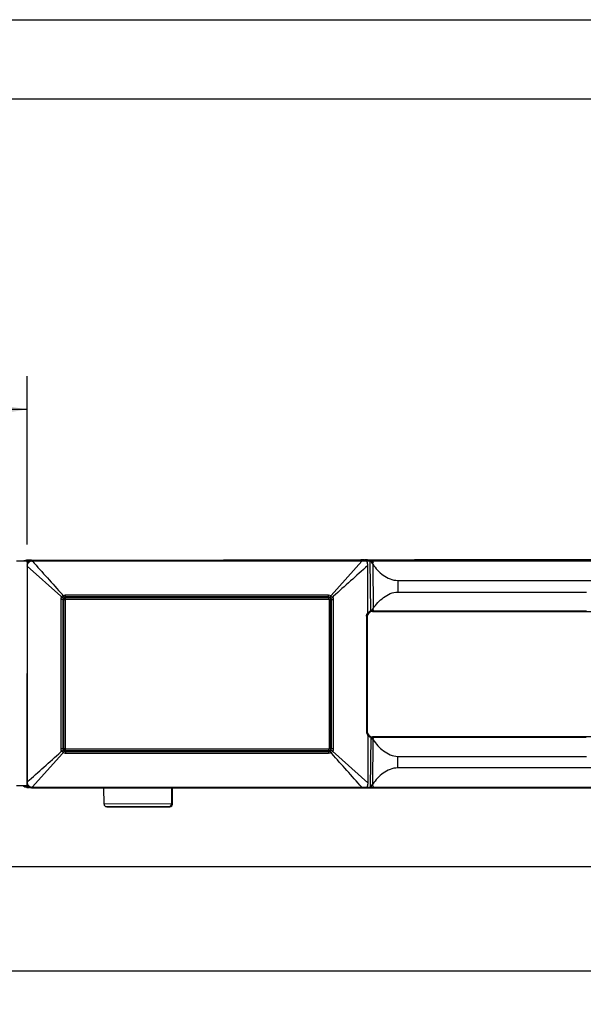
# Model space of a CAD drawing. Header units: inches. Extents: x 0 to 17, y 0 to 11.
# Tile 11 of 29: x 3.7 to 5.9, y 7.3 to 11. Entities that reach past the tile are written whole.
import ezdxf

# ---------------------------------------------------------------- set-up
doc = ezdxf.new("R2010")
doc.units = ezdxf.units.IN
doc.header["$LTSCALE"] = 0.935
doc.header["$MEASUREMENT"] = 0
doc.layers.get('0').update_dxf_attribs({"linetype": 'CONTINUOUS'})
doc.styles.add('TEXTSTYLE_2', font='txt', dxfattribs={"width": 0.8})
doc.dimstyles.new('DIMSTYLE_1', dxfattribs={"dimtxt": 0.125, "dimasz": 0.1875, "dimexe": 0.125, "dimexo": 0.0625, "dimgap": 0.0625, "dimtad": 0, "dimtih": 1, "dimtoh": 1, "dimdec": 0, "dimlfac": 2, "dimzin": 4, "dimdsep": 46, "dimtxsty": 'TEXTSTYLE_2', "dimblk": '_FILLED', "dimblk1": '_FILLED', "dimblk2": '_FILLED', "dimcen": 0.09, "dimazin": 1, "dimtfac": 1, "dimtofl": 0, "dimtmove": 0, "dimatfit": 3, "dimldrblk": '_FILLED', "dimfxl": 1, "dimtolj": 1, "dimtzin": 4, "dimarcsym": 0})
doc.dimstyles.new('DIMSTYLE_3', dxfattribs={"dimtxt": 0.125, "dimasz": 0.1875, "dimexe": 0.125, "dimexo": 0.0625, "dimgap": 0.0625, "dimtad": 0, "dimtih": 1, "dimtoh": 1, "dimdec": 1, "dimlfac": 2, "dimzin": 4, "dimdsep": 46, "dimtxsty": 'TEXTSTYLE_2', "dimblk": '_FILLED', "dimblk1": '_FILLED', "dimblk2": '_FILLED', "dimcen": 0.09, "dimazin": 1, "dimtfac": 1, "dimtofl": 0, "dimtmove": 0, "dimatfit": 3, "dimldrblk": '_FILLED', "dimfxl": 1, "dimtolj": 1, "dimtzin": 4, "dimarcsym": 0})

# ---------------------------------------------------------------- blocks, each defined once
blk = doc.blocks.new('_FILLED')
at = {"color": 0, "linetype": 'ByBlock'}
blk.add_solid([(0, 0), (-1, 0.167), (-1, -0.167)], dxfattribs=at)
blk = doc.blocks.new('*D1')
at = {"color": 2, "linetype": 'Continuous', "transparency": 16777216}
for p, q in [((3.2545, 8.1066), (3.2544, 7.2854)), ((12.7457, 8.1063), (12.7456, 7.2842)), ((3.2544, 7.4104), (7.7902, 7.4098)), ((12.7456, 7.4092), (8.2098, 7.4098))]:
    blk.add_line(p, q, dxfattribs=at)
at = {"color": 2, "linetype": 'Continuous', "transparency": 16777216, "xscale": 0.1875, "yscale": 0.1875, "zscale": 0.1875}
for p, rotation in [((3.2544, 7.4104), 179.9931780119), ((12.7456, 7.4092), 359.9931780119)]:
    blk.add_blockref('_FILLED', p, dxfattribs=dict(at, rotation=rotation))
at = {"color": 2, "linetype": 'Continuous', "transparency": 16777216, "insert": (8, 7.4723), "char_height": 0.125, "width": 0.441964, "attachment_point": 2, "line_spacing_factor": 0.9, "style": 'TEXTSTYLE_2'}
blk.add_mtext('{\\ftxt;\\W0.0001;\\H0.0001;\\~}{\\ftxt;\\W2.3571428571;\\H0.125; }{\\ftxt;\\W0.0001;\\H0.0001;\\~}', dxfattribs=at)
blk = doc.blocks.new('*D3')
at = {"color": 2, "linetype": 'Continuous', "transparency": 16777216}
for p, q in [((3.4119, 8.0889), (3.4119, 7.6795)), ((12.5882, 8.0886), (12.5882, 7.6795)), ((3.4119, 7.8045), (7.7903, 7.8045)), ((12.5882, 7.8045), (8.2099, 7.8045))]:
    blk.add_line(p, q, dxfattribs=at)
at = {"color": 2, "linetype": 'Continuous', "transparency": 16777216, "xscale": 0.1875, "yscale": 0.1875, "zscale": 0.1875, "rotation": 180}
blk.add_blockref('_FILLED', (3.4119, 7.8045), dxfattribs=at)
at = {"color": 2, "linetype": 'Continuous', "transparency": 16777216, "xscale": 0.1875, "yscale": 0.1875, "zscale": 0.1875}
blk.add_blockref('_FILLED', (12.5882, 7.8045), dxfattribs=at)
at = {"color": 2, "linetype": 'Continuous', "transparency": 16777216, "insert": (8.0001, 7.867), "char_height": 0.125, "width": 0.441964, "attachment_point": 2, "line_spacing_factor": 0.9, "style": 'TEXTSTYLE_2'}
blk.add_mtext('{\\ftxt;\\W0.0001;\\H0.0001;\\~}{\\ftxt;\\W2.3571428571;\\H0.125; }{\\ftxt;\\W0.0001;\\H0.0001;\\~}', dxfattribs=at)
blk = doc.blocks.new('*D6')
at = {"color": 2, "linetype": 'Continuous', "transparency": 16777216}
for p, q in [((3.2546, 8.96), (3.2546, 9.6543)), ((3.7759, 9.019), (3.7759, 9.6543)), ((3.5153, 9.5293), (3.17, 9.5293)), ((3.2546, 9.5293), (3.5153, 9.5293)), ((3.7759, 9.5293), (3.5153, 9.5293))]:
    blk.add_line(p, q, dxfattribs=at)
at = {"color": 2, "linetype": 'Continuous', "transparency": 16777216, "xscale": 0.1875, "yscale": 0.1875, "zscale": 0.1875}
for p, rotation in [((3.2546, 9.5293), 179.9931780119), ((3.7759, 9.5293), 359.9931780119)]:
    blk.add_blockref('_FILLED', p, dxfattribs=dict(at, rotation=rotation))
at = {"color": 2, "linetype": 'Continuous', "transparency": 16777216, "insert": (3.1075, 9.5918), "char_height": 0.125, "width": 0.535714, "attachment_point": 3, "line_spacing_factor": 0.9, "style": 'TEXTSTYLE_2'}
blk.add_mtext('{\\ftxt;\\W0.0001;\\H0.0001;\\~}{\\ftxt;\\W2.8571428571;\\H0.125; }{\\ftxt;\\W0.0001;\\H0.0001;\\~}', dxfattribs=at)

msp = doc.modelspace()

# ---------------------------------------------------------------- linework, layer by layer
at = {"color": 7, "linetype": 'Continuous'}
for p, q in [((0, 11), (17, 11)), ((16.7, 10.7), (0.3, 10.7)), ((3.7759, 8.9565), (3.7365, 8.9565)), ((3.7746, 8.9586), (3.7685, 8.9576)), ((3.7734, 8.9598), (3.7746, 8.9586)), ((3.7933, 8.9598), (3.7734, 8.9598)), ((3.7746, 8.9586), (3.7746, 8.9571)), ((3.7746, 8.9586), (3.7759, 8.9586)), ((3.7759, 8.9572), (3.775, 8.9572)), ((3.7759, 8.9565), (3.7758, 8.11)), ((3.7759, 8.9586), (3.7759, 8.9572)), ((3.7759, 8.9586), (3.7882, 8.9586)), ((3.7791, 8.9535), (3.7759, 8.9572)), ((3.7843, 8.9572), (3.7759, 8.9572)), ((3.7947, 8.9584), (3.7892, 8.9576)), ((3.7933, 8.9596), (3.7947, 8.9584)), ((5.0408, 8.9595), (3.7933, 8.9596)), ((3.7947, 8.9598), (7.9535, 8.9676)), ((3.7947, 8.9584), (3.7947, 8.957)), ((3.7947, 8.9584), (3.796, 8.9584)), ((3.796, 8.9584), (5.0398, 8.9583)), ((3.796, 8.9584), (3.796, 8.9577)), ((5.0398, 8.9569), (3.796, 8.957)), ((4.2945, 8.9596), (5.0185, 8.9609)), ((4.9237, 8.8264), (5.0398, 8.9569)), ((5.0173, 8.9609), (5.0173, 8.9595)), ((5.0185, 8.9611), (5.0186, 8.9621)), ((5.0185, 8.9609), (5.0185, 8.9595)), ((5.0462, 8.961), (5.0361, 8.961)), ((5.0361, 8.961), (5.0362, 8.9592)), ((5.0395, 8.9607), (5.0396, 8.961)), ((5.0395, 8.9595), (5.0395, 8.9607)), ((5.0396, 8.9611), (5.0396, 8.9621)), ((5.0398, 8.9583), (5.041, 8.9583)), ((5.0398, 8.9583), (5.0398, 8.9569)), ((5.041, 8.9583), (5.0408, 8.9595)), ((5.041, 8.9583), (5.041, 8.9569)), ((5.0481, 8.961), (5.0462, 8.961)), ((5.0488, 8.9609), (5.0481, 8.961)), ((5.0489, 8.9608), (5.0502, 8.9598)), ((5.0534, 8.9598), (5.0502, 8.9598)), ((5.0536, 8.961), (5.0516, 8.961)), ((5.0587, 8.9597), (5.0534, 8.9598)), ((5.0587, 8.961), (5.0536, 8.961)), ((5.0687, 8.9583), (5.0586, 8.9583)), ((5.0586, 8.9583), (5.0587, 8.9565)), ((5.0615, 8.961), (5.0587, 8.961)), ((5.062, 8.9563), (5.0587, 8.9565)), ((5.0615, 8.961), (6.6654, 8.964)), ((6.6675, 8.9627), (5.0615, 8.9598)), ((5.0615, 8.961), (5.0615, 8.9598)), ((5.0621, 8.9583), (5.0618, 8.9595)), ((5.062, 8.9563), (5.0621, 8.9583)), ((5.0719, 8.9563), (5.062, 8.9563)), ((5.0707, 8.9583), (5.0687, 8.9583)), ((5.0713, 8.9582), (5.0707, 8.9583)), ((5.0715, 8.9581), (5.0727, 8.957)), ((5.0719, 8.9567), (5.0719, 8.9563)), ((5.0736, 8.7684), (5.0719, 8.9563)), ((5.076, 8.9571), (5.0727, 8.957)), ((5.0727, 8.957), (5.0749, 8.954)), ((5.0826, 8.957), (5.076, 8.9571)), ((5.084, 8.957), (5.0824, 8.954)), ((5.084, 8.9583), (6.691, 8.9581)), ((5.084, 8.9583), (5.084, 8.957)), ((6.693, 8.9568), (5.084, 8.957)), ((3.7757, 8.9375), (3.7765, 8.9375)), ((3.7765, 8.9375), (3.7764, 8.1232)), ((3.7765, 8.9379), (3.7765, 8.9375)), ((3.9036, 8.8243), (3.7765, 8.9375)), ((5.0621, 8.7612), (5.0621, 8.9398)), ((5.0749, 8.954), (5.0791, 8.9479)), ((5.0824, 8.954), (5.0791, 8.9479)), ((5.0791, 8.9479), (5.0812, 8.9449)), ((5.0812, 8.9449), (5.0828, 8.7779)), ((5.1756, 8.884), (6.5998, 8.8838)), ((5.1756, 8.8839), (5.1758, 8.8402)), ((3.9042, 8.2486), (3.9043, 8.812)), ((3.9118, 8.812), (3.9043, 8.812)), ((3.9125, 8.8265), (3.9096, 8.8302)), ((3.9118, 8.812), (3.9117, 8.2486)), ((3.9118, 8.812), (3.912, 8.812)), ((3.912, 8.2486), (3.912, 8.812)), ((3.9136, 8.812), (3.9135, 8.2486)), ((3.9136, 8.812), (3.9201, 8.812)), ((3.9141, 8.2486), (3.9142, 8.812)), ((3.9201, 8.812), (3.9201, 8.2486)), ((3.9215, 8.8215), (3.9217, 8.8219)), ((3.9215, 8.8215), (4.9144, 8.8214)), ((3.9215, 8.8199), (3.9217, 8.8195)), ((4.9144, 8.8198), (3.9215, 8.8199)), ((3.9217, 8.8294), (4.9146, 8.8293)), ((3.9217, 8.8279), (3.9217, 8.8294)), ((3.9217, 8.8219), (3.9217, 8.8279)), ((4.9145, 8.8218), (3.9217, 8.8219)), ((3.9217, 8.8195), (4.9145, 8.8193)), ((3.9217, 8.8136), (3.9217, 8.8195)), ((3.9217, 8.8136), (4.9146, 8.8134)), ((4.9145, 8.8218), (4.9144, 8.8214)), ((4.9144, 8.8198), (4.9145, 8.8193)), ((4.9145, 8.8218), (4.9146, 8.8278)), ((4.9145, 8.8193), (4.9146, 8.8134)), ((4.9146, 8.8278), (4.9146, 8.8293)), ((4.9161, 8.8119), (4.9161, 8.2484)), ((4.9161, 8.8119), (4.922, 8.8119)), ((4.922, 8.8119), (4.9219, 8.2484)), ((4.9223, 8.8119), (4.922, 8.8119)), ((4.9222, 8.2484), (4.9223, 8.8119)), ((4.9238, 8.8119), (4.9238, 8.2484)), ((4.9238, 8.8119), (4.932, 8.8119)), ((4.9244, 8.2484), (4.9244, 8.8119)), ((4.932, 8.8119), (4.9319, 8.2484)), ((5.1758, 8.8402), (5.8877, 8.8401)), ((5.0807, 8.7749), (5.0766, 8.7689)), ((5.0807, 8.7749), (5.084, 8.7689)), ((5.0578, 8.7488), (5.0577, 8.3115)), ((5.0599, 8.7469), (5.0598, 8.3134)), ((5.06, 8.3134), (5.0601, 8.7469)), ((5.0778, 8.7689), (5.0776, 8.7684)), ((5.0776, 8.7684), (5.0798, 8.7684)), ((5.084, 8.7689), (5.0778, 8.7689)), ((5.0798, 8.7666), (6.6952, 8.7664)), ((5.084, 8.7689), (5.8875, 8.7688)), ((5.062, 8.2991), (5.062, 8.1205)), ((5.0692, 8.2954), (5.0671, 8.2954)), ((5.0692, 8.2954), (5.0671, 8.2954)), ((5.0736, 8.2919), (5.0718, 8.104)), ((5.0807, 8.2853), (5.0766, 8.2914)), ((5.0778, 8.2914), (5.084, 8.2914)), ((6.6951, 8.2935), (5.0797, 8.2937)), ((5.084, 8.2914), (5.0807, 8.2853)), ((5.8874, 8.2913), (5.084, 8.2914)), ((5.8647, 8.2918), (5.8647, 8.2936)), ((5.0811, 8.1154), (5.0827, 8.2824)), ((3.9093, 8.2305), (3.7959, 8.1036)), ((3.9071, 8.2394), (3.9034, 8.2364)), ((3.9117, 8.2486), (3.9042, 8.2486)), ((3.912, 8.2486), (3.9117, 8.2486)), ((3.9201, 8.2486), (3.9135, 8.2486)), ((3.9214, 8.2407), (3.9216, 8.2411)), ((3.9214, 8.2407), (4.9143, 8.2406)), ((3.9216, 8.2387), (3.9214, 8.2391)), ((4.9143, 8.239), (3.9214, 8.2391)), ((4.9145, 8.2469), (3.9216, 8.247)), ((3.9216, 8.2411), (3.9216, 8.247)), ((4.9145, 8.241), (3.9216, 8.2411)), ((3.9216, 8.2387), (4.9145, 8.2386)), ((3.9216, 8.2387), (3.9216, 8.2329)), ((4.9145, 8.231), (3.9216, 8.2311)), ((4.9143, 8.2406), (4.9145, 8.241)), ((4.9143, 8.239), (4.9145, 8.2386)), ((4.9145, 8.2469), (4.9145, 8.241)), ((4.9145, 8.2386), (4.9145, 8.231)), ((4.9219, 8.2484), (4.9161, 8.2484)), ((4.9219, 8.2484), (4.9222, 8.2484)), ((4.9319, 8.2484), (4.9238, 8.2484)), ((4.929, 8.2393), (5.062, 8.1205)), ((5.1755, 8.1763), (5.1757, 8.22)), ((5.1757, 8.22), (5.8876, 8.22)), ((6.5998, 8.1762), (5.1755, 8.1763)), ((3.7364, 8.11), (3.7758, 8.11)), ((3.7702, 8.1049), (3.7762, 8.104)), ((3.7762, 8.104), (3.775, 8.1028)), ((3.775, 8.1028), (3.7852, 8.1028)), ((3.7756, 8.1231), (3.7764, 8.1231)), ((3.7762, 8.104), (3.7761, 8.1054)), ((3.7762, 8.104), (3.7775, 8.104)), ((3.777, 8.1054), (3.7775, 8.1054)), ((3.779, 8.1071), (3.7775, 8.1054)), ((3.7775, 8.104), (3.7775, 8.1054)), ((3.7775, 8.1054), (3.7813, 8.1054)), ((3.7834, 8.104), (3.7775, 8.104)), ((3.7891, 8.103), (3.7946, 8.1022)), ((3.7946, 8.1022), (3.7932, 8.101)), ((3.7932, 8.101), (7.9811, 8.1005)), ((3.7946, 8.1022), (3.7946, 8.1036)), ((3.7946, 8.1022), (3.7959, 8.1022)), ((3.7955, 8.1036), (3.7959, 8.1036)), ((3.7959, 8.1036), (5.0397, 8.1034)), ((3.7959, 8.1022), (3.7959, 8.1029)), ((5.0397, 8.102), (3.7959, 8.1022)), ((4.0666, 8.0401), (4.0665, 8.1009)), ((4.3223, 8.0405), (4.3222, 8.1009)), ((4.3252, 8.0398), (4.3251, 8.1009)), ((5.0397, 8.1034), (5.0397, 8.102)), ((5.0397, 8.102), (5.0409, 8.102)), ((5.0409, 8.102), (5.0407, 8.1008)), ((5.0409, 8.1035), (5.0409, 8.102)), ((5.0585, 8.102), (5.0586, 8.1038)), ((5.0686, 8.102), (5.0585, 8.102)), ((5.0586, 8.1038), (5.0619, 8.104)), ((5.062, 8.102), (5.0617, 8.1008)), ((5.0619, 8.104), (5.0718, 8.104)), ((5.062, 8.102), (5.0619, 8.104)), ((5.0704, 8.1024), (5.0686, 8.102)), ((5.0708, 8.102), (5.0686, 8.102)), ((5.0747, 8.102), (5.0717, 8.102)), ((5.0726, 8.1032), (5.0748, 8.1063)), ((5.0726, 8.1033), (5.0839, 8.1033)), ((5.0748, 8.1063), (5.079, 8.1124)), ((5.0774, 8.1033), (5.0789, 8.1033)), ((5.0811, 8.1154), (5.079, 8.1124)), ((5.079, 8.1124), (5.0839, 8.1033)), ((5.0821, 8.1033), (6.6909, 8.1031)), ((5.0839, 8.102), (5.0839, 8.1033)), ((6.6909, 8.1018), (5.0839, 8.102)), ((4.3223, 8.0405), (4.0666, 8.0401)), ((4.0666, 8.0401), (4.0666, 8.0401)), ((4.0765, 8.0303), (4.3124, 8.0307)), ((4.0794, 8.0295), (4.3154, 8.0299)), ((4.3252, 8.0398), (4.3222, 8.0398))]:
    msp.add_line(p, q, dxfattribs=at)
msp.add_lwpolyline([(5.0726, 8.1032), (5.0736, 8.1033), (5.0748, 8.1032), (5.0774, 8.1033)], dxfattribs=at)
for centre, radius, start, end in [((3.7734, 8.9402), 0.0196, 112.6055, 122.0833), ((3.7746, 8.9391), 0.0195, 108.1286, 115.5117), ((3.775, 8.9387), 0.0184, 91.2805, 102.2362), ((3.7703, 9.1616), 0.2045, 271.1809, 271.3021), ((3.7833, 9.5319), 0.5751, 271.131, 271.2639), ((3.6322, 8.9567), 0.1639, 0.1017, 0.3482), ((36.3691, 38.006), 43.6446, 221.72689, 221.95034), ((5.0176, 8.5756), 0.3839, 89.8592, 90.0426), ((5.0134, 12.529), 3.5681, 270.0832, 270.3652), ((5.0213, 9.0668), 0.1073, 268.5023, 269.5381), ((5.0773, 8.959), 0.0378, 179.2961, 180.0096), ((5.0393, 8.5722), 0.3847, 89.7455, 89.9288), ((5.0429, 12.4987), 3.5404, 269.9691, 270.2538), ((5.0526, 8.7835), 0.1774, 90.3279, 91.2308), ((5.06, 8.4064), 0.5534, 89.9949, 90.1333), ((5.0599, 8.8016), 0.1581, 89.4206, 89.9464), ((5.0748, 8.7833), 0.1749, 90.213, 91.1303), ((5.0778, 5.4267), 3.5316, 89.8996, 90.0604), ((5.0821, 8.7986), 0.1584, 89.3068, 89.8326), ((3.7934, 8.9399), 0.0198, 135.0606, 153.4682), ((3.7769, 8.8715), 0.0673, 90.2988, 90.8464), ((3.5184, 8.9437), 0.2582, 358.7214, 358.9146), ((43.9442, -34.6214), 58.3901, 131.751671, 131.92199), ((3.4842, 8.3641), 0.6227, 47.2173, 47.6556), ((3.9216, 8.8121), 0.00978, 125.4201, 145.0027), ((3.9215, 8.812), 0.00788, 89.9983, 179.9896), ((3.9217, 8.812), 0.00747, 89.9969, 179.9911), ((3.9217, 8.812), 0.00156, 89.9811, 180.0067), ((4.9144, 8.8119), 0.00788, 359.9968, 89.9881), ((4.9145, 8.8119), 0.00747, 359.9953, 89.9895), ((4.9146, 8.8119), 0.00156, 359.9797, 90.0052), ((5.2599, 8.6532), 0.2166, 144.8499, 145.7924), ((5.0797, 8.7468), 0.0198, 161.9988, 179.9271), ((5.0798, 8.7469), 0.0197, 89.9983, 179.9896), ((5.078, 8.7486), 0.0203, 94.0188, 102.5794), ((5.0778, 8.749), 0.0199, 89.955, 93.4471), ((5.0797, 8.3135), 0.0198, 180.0593, 197.9854), ((5.0797, 8.3134), 0.0197, 179.9968, 269.9881), ((5.078, 8.3117), 0.0203, 257.4088, 265.9746), ((5.0778, 8.3113), 0.0199, 266.5461, 270.0314), ((5.2598, 8.4071), 0.2166, 214.1992, 215.1422), ((-24.777, 40.277), 43.0019, 311.60584, 311.8326), ((4.3741, 7.805), 0.6301, 137.0981, 137.5312), ((3.9214, 8.2486), 0.00788, 179.9968, 269.9881), ((3.9215, 8.2485), 0.00977, 215.6329, 235.0122), ((3.9216, 8.2486), 0.00747, 179.9953, 269.9895), ((3.9216, 8.2486), 0.00156, 179.9797, 270.0052), ((3.1172, 8.2329), 0.8044, 359.8781, 0.0009), ((4.9143, 8.2484), 0.00788, 269.9983, 359.9896), ((4.9145, 8.2484), 0.00747, 269.9969, 359.9911), ((4.9145, 8.2484), 0.00156, 269.9811, 0.0067), ((-26.6594, -20.0367), 42.3875, 41.59636, 41.82604), ((3.7766, 8.1245), 0.0191, 244.647, 251.2962), ((3.7945, 8.1218), 0.0196, 196.1992, 200.531), ((3.7768, 8.1891), 0.0673, 269.1401, 269.6876), ((3.772, 7.8605), 0.2449, 88.8312, 89.0345), ((3.4331, 8.1153), 0.3434, 1.0933, 1.3125), ((3.7933, 8.1207), 0.0198, 211.305, 214.8004), ((3.7932, 8.1207), 0.0197, 214.7983, 224.9398), ((3.7951, 8.1227), 0.0191, 244.535, 252.5557), ((3.79, 7.8582), 0.2455, 88.7174, 88.9206), ((3.6305, 8.1039), 0.1655, 359.6405, 359.8862), ((5.0393, 8.4885), 0.385, 270.0574, 270.2408), ((5.042, 4.5609), 3.5411, 89.7326, 90.0172), ((5.0713, 8.0533), 0.0487, 89.5873, 90.5737), ((5.0788, 11.6646), 3.5626, 269.9336, 270.0821), ((4.0765, 8.0401), 0.00983, 180.1069, 270.1069), ((4.0794, 8.0393), 0.00983, 246.0185, 270.1069), ((4.3124, 8.0405), 0.00983, 270.1069, 0.1069), ((4.3154, 8.0397), 0.00983, 270.1069, 0.1069)]:
    msp.add_arc(centre, radius, start, end, dxfattribs=at)
for points in [[(3.7734, 8.9598), (3.7709, 8.9598), (3.7683, 8.9593), (3.7659, 8.9583)], [(3.7857, 8.9581), (3.7834, 8.9572), (3.7812, 8.9557), (3.7794, 8.9539)], [(3.7892, 8.9576), (3.7861, 8.9567), (3.7832, 8.955), (3.7809, 8.9528)], [(3.7933, 8.9596), (3.7907, 8.9596), (3.7881, 8.9591), (3.7857, 8.9581)], [(3.7947, 8.957), (3.7925, 8.9569), (3.7904, 8.9565), (3.7883, 8.9557)], [(3.7809, 8.9528), (3.7785, 8.9504), (3.7767, 8.9474), (3.7758, 8.9442)], [(3.7783, 8.9464), (3.7772, 8.9441), (3.7766, 8.9414), (3.7765, 8.9388)], [(3.9043, 8.812), (3.9043, 8.8152), (3.9053, 8.8185), (3.9071, 8.8211)], [(3.9071, 8.8211), (3.9086, 8.8232), (3.9105, 8.825), (3.9125, 8.8265)], [(3.9136, 8.8177), (3.9124, 8.8161), (3.9118, 8.814), (3.9118, 8.812)], [(3.9128, 8.8157), (3.9123, 8.8145), (3.912, 8.8132), (3.912, 8.812)], [(3.9125, 8.8265), (3.9152, 8.8283), (3.9185, 8.8294), (3.9217, 8.8294)], [(3.9178, 8.8207), (3.9156, 8.8198), (3.9137, 8.8179), (3.9128, 8.8157)], [(3.9217, 8.8219), (3.9196, 8.8219), (3.9175, 8.8212), (3.9159, 8.8201)], [(3.9215, 8.8215), (3.9202, 8.8215), (3.919, 8.8212), (3.9178, 8.8207)], [(4.918, 8.8206), (4.9169, 8.8211), (4.9156, 8.8214), (4.9144, 8.8214)], [(4.9203, 8.82), (4.9186, 8.8211), (4.9165, 8.8218), (4.9145, 8.8218)], [(4.9146, 8.8293), (4.9178, 8.8293), (4.9211, 8.8282), (4.9237, 8.8264)], [(4.9231, 8.8155), (4.9222, 8.8177), (4.9202, 8.8197), (4.918, 8.8206)], [(4.9228, 8.8174), (4.9221, 8.8184), (4.9213, 8.8193), (4.9203, 8.82)], [(4.9244, 8.8119), (4.9244, 8.8138), (4.9238, 8.8158), (4.9228, 8.8174)], [(4.9238, 8.8119), (4.9238, 8.8131), (4.9236, 8.8144), (4.9231, 8.8155)], [(4.9328, 8.824), (4.9317, 8.8228), (4.9306, 8.8217), (4.9293, 8.8207)], [(4.9293, 8.8207), (4.931, 8.8181), (4.932, 8.8149), (4.932, 8.8119)], [(5.0621, 8.7612), (5.0649, 8.7648), (5.0692, 8.7675), (5.0736, 8.7684)], [(5.0736, 8.2919), (5.0691, 8.2928), (5.0648, 8.2955), (5.062, 8.2991)], [(3.9071, 8.2394), (3.9053, 8.242), (3.9042, 8.2454), (3.9042, 8.2486)], [(3.9125, 8.234), (3.9105, 8.2355), (3.9086, 8.2374), (3.9071, 8.2394)], [(3.9117, 8.2486), (3.9117, 8.2465), (3.9124, 8.2444), (3.9136, 8.2428)], [(3.912, 8.2486), (3.912, 8.2473), (3.9122, 8.2461), (3.9127, 8.2449)], [(3.9216, 8.2311), (3.9185, 8.2311), (3.9151, 8.2322), (3.9125, 8.234)], [(3.9127, 8.2449), (3.9136, 8.2427), (3.9156, 8.2408), (3.9178, 8.2398)], [(3.9159, 8.2405), (3.9175, 8.2393), (3.9196, 8.2387), (3.9216, 8.2387)], [(3.9178, 8.2398), (3.9189, 8.2394), (3.9202, 8.2391), (3.9214, 8.2391)], [(4.9143, 8.239), (4.9155, 8.239), (4.9168, 8.2392), (4.918, 8.2397)], [(4.9145, 8.2386), (4.9164, 8.2386), (4.9184, 8.2392), (4.92, 8.2402)], [(4.9233, 8.2337), (4.9207, 8.232), (4.9176, 8.231), (4.9145, 8.231)], [(4.918, 8.2397), (4.9202, 8.2406), (4.9221, 8.2426), (4.923, 8.2448)], [(4.92, 8.2402), (4.921, 8.2409), (4.9219, 8.2417), (4.9226, 8.2427)], [(4.9226, 8.2427), (4.9237, 8.2444), (4.9244, 8.2464), (4.9244, 8.2484)], [(4.923, 8.2448), (4.9235, 8.2459), (4.9238, 8.2472), (4.9238, 8.2484)], [(4.9233, 8.2337), (4.9243, 8.2324), (4.9254, 8.2314), (4.9266, 8.2303)], [(4.9319, 8.2484), (4.9319, 8.2452), (4.9309, 8.2419), (4.929, 8.2393)], [(3.7675, 8.1042), (3.7646, 8.1054), (3.7619, 8.1074), (3.7599, 8.1098)], [(3.762, 8.11), (3.7642, 8.1076), (3.7671, 8.1059), (3.7702, 8.1049)], [(3.7645, 8.1098), (3.7657, 8.1088), (3.767, 8.1079), (3.7685, 8.1072)], [(3.775, 8.1028), (3.7725, 8.1028), (3.7699, 8.1033), (3.7675, 8.1042)], [(3.7705, 8.1064), (3.7723, 8.1058), (3.7742, 8.1054), (3.7761, 8.1054)], [(3.7764, 8.1218), (3.7764, 8.1197), (3.7769, 8.1175), (3.7777, 8.1155)], [(3.7857, 8.1025), (3.7833, 8.1034), (3.7811, 8.1049), (3.7793, 8.1067)], [(3.7932, 8.101), (3.7906, 8.101), (3.788, 8.1015), (3.7857, 8.1025)], [(3.7894, 8.1045), (3.7911, 8.104), (3.7928, 8.1037), (3.7946, 8.1036)]]:
    msp.add_open_spline(points, degree=3, dxfattribs=at)
for points, knots in [([(3.7883, 8.9557), (3.7862, 8.9549), (3.7821, 8.9524), (3.7793, 8.9485), (3.7783, 8.9464)], [0, 0, 0, 0, 0.500278, 1, 1, 1, 1]), ([(5.0362, 8.9592), (5.0336, 8.9593), (5.0283, 8.9595), (5.0231, 8.9594), (5.0205, 8.9595)], [0, 0, 0, 0, 0.498978, 1, 1, 1, 1]), ([(5.0587, 8.9565), (5.0557, 8.9567), (5.0499, 8.9569), (5.044, 8.9568), (5.041, 8.9569)], [0, 0, 0, 0, 0.49888, 1, 1, 1, 1]), ([(5.0462, 8.961), (5.0465, 8.961), (5.0476, 8.9609), (5.049, 8.9603), (5.0493, 8.9595)], [0, 0, 0, 0, 0.244617, 1, 1, 1, 1]), ([(5.0621, 8.9398), (5.0621, 8.9412), (5.0621, 8.9469), (5.0613, 8.9531), (5.0587, 8.9565)], [0, 0, 0, 0, 0.252527, 1, 1, 1, 1]), ([(5.0687, 8.9583), (5.069, 8.9583), (5.0702, 8.9582), (5.0715, 8.9576), (5.0719, 8.9567)], [0, 0, 0, 0, 0.245054, 1, 1, 1, 1]), ([(5.0812, 8.9449), (5.0869, 8.9372), (5.0989, 8.9223), (5.1204, 8.9028), (5.146, 8.888), (5.1657, 8.884), (5.1756, 8.884)], [0, 0, 0, 0, 0.245696, 0.493929, 0.745496, 1, 1, 1, 1]), ([(3.9071, 8.8211), (3.9079, 8.8205), (3.9092, 8.8196), (3.9112, 8.8184), (3.9124, 8.8179), (3.9134, 8.8175), (3.9136, 8.8177)], [0, 0, 0, 0, 0.37187, 0.671863, 0.892109, 1, 1, 1, 1]), ([(3.9159, 8.8201), (3.9161, 8.8202), (3.9158, 8.8212), (3.9152, 8.8225), (3.914, 8.8245), (3.913, 8.8258), (3.9125, 8.8265)], [0, 0, 0, 0, 0.101695, 0.328466, 0.647564, 1, 1, 1, 1]), ([(4.9203, 8.82), (4.9201, 8.8201), (4.9205, 8.8211), (4.9211, 8.8224), (4.9223, 8.8244), (4.9232, 8.8257), (4.9237, 8.8264)], [0, 0, 0, 0, 0.100635, 0.328427, 0.648109, 1, 1, 1, 1]), ([(4.9228, 8.8174), (4.9229, 8.8172), (4.9239, 8.8175), (4.9253, 8.8181), (4.9273, 8.8193), (4.9286, 8.8202), (4.9293, 8.8207)], [0, 0, 0, 0, 0.100958, 0.32912, 0.648846, 1, 1, 1, 1]), ([(4.9237, 8.8264), (4.9248, 8.8256), (4.9268, 8.8238), (4.9286, 8.8218), (4.9293, 8.8207)], [0, 0, 0, 0, 0.500774, 1, 1, 1, 1]), ([(5.0828, 8.7779), (5.0883, 8.7856), (5.1001, 8.8006), (5.1212, 8.8204), (5.1464, 8.8355), (5.1659, 8.8401), (5.1758, 8.8402)], [0, 0, 0, 0, 0.245529, 0.493601, 0.745174, 1, 1, 1, 1]), ([(5.0578, 8.7488), (5.0578, 8.7511), (5.0585, 8.7555), (5.0607, 8.7595), (5.0621, 8.7612)], [0, 0, 0, 0, 0.502169, 1, 1, 1, 1]), ([(5.0577, 8.3115), (5.0577, 8.3104), (5.0581, 8.3059), (5.06, 8.3017), (5.062, 8.2991)], [0, 0, 0, 0, 0.253079, 1, 1, 1, 1]), ([(5.0827, 8.2824), (5.0882, 8.2747), (5.1001, 8.2597), (5.1278, 8.2334), (5.1564, 8.2203), (5.1757, 8.22)], [0, 0, 0, 0, 0.247265, 0.497009, 1, 1, 1, 1]), ([(3.9136, 8.2428), (3.9134, 8.243), (3.9124, 8.2426), (3.9112, 8.242), (3.9092, 8.2408), (3.9078, 8.2399), (3.9071, 8.2394)], [0, 0, 0, 0, 0.098619, 0.325315, 0.645711, 1, 1, 1, 1]), ([(3.9125, 8.234), (3.9131, 8.2347), (3.914, 8.2361), (3.9152, 8.238), (3.9157, 8.2393), (3.9161, 8.2403), (3.9159, 8.2405)], [0, 0, 0, 0, 0.370512, 0.66975, 0.890097, 1, 1, 1, 1]), ([(4.9233, 8.2337), (4.9228, 8.2344), (4.9219, 8.2358), (4.9207, 8.2378), (4.9202, 8.2391), (4.9198, 8.2401), (4.92, 8.2402)], [0, 0, 0, 0, 0.352508, 0.673104, 0.901173, 1, 1, 1, 1]), ([(4.929, 8.2393), (4.9283, 8.2399), (4.927, 8.2408), (4.925, 8.242), (4.9238, 8.2425), (4.9227, 8.2429), (4.9226, 8.2427)], [0, 0, 0, 0, 0.368146, 0.666767, 0.888063, 1, 1, 1, 1]), ([(4.929, 8.2393), (4.9283, 8.2382), (4.9264, 8.2362), (4.9244, 8.2344), (4.9233, 8.2337)], [0, 0, 0, 0, 0.500253, 1, 1, 1, 1]), ([(5.1755, 8.1763), (5.1656, 8.1763), (5.1459, 8.1723), (5.1203, 8.1575), (5.0988, 8.138), (5.0868, 8.123), (5.0811, 8.1154)], [0, 0, 0, 0, 0.25468, 0.506364, 0.754481, 1, 1, 1, 1]), ([(3.7762, 8.1149), (3.7772, 8.1121), (3.7807, 8.1069), (3.7862, 8.1038), (3.7891, 8.103)], [0, 0, 0, 0, 0.49958, 1, 1, 1, 1]), ([(3.7777, 8.1155), (3.7785, 8.1133), (3.781, 8.1093), (3.7848, 8.1065), (3.7869, 8.1055)], [0, 0, 0, 0, 0.500319, 1, 1, 1, 1]), ([(5.0409, 8.1035), (5.0439, 8.1035), (5.0498, 8.1034), (5.0556, 8.1036), (5.0586, 8.1038)], [0, 0, 0, 0, 0.501116, 1, 1, 1, 1]), ([(5.062, 8.1205), (5.062, 8.1191), (5.062, 8.1134), (5.0612, 8.1072), (5.0586, 8.1038)], [0, 0, 0, 0, 0.252556, 1, 1, 1, 1]), ([(5.0718, 8.104), (5.0718, 8.1038), (5.0716, 8.103), (5.0709, 8.1026), (5.0704, 8.1024)], [0, 0, 0, 0, 0.269064, 1, 1, 1, 1]), ([(5.0715, 8.1021), (5.0715, 8.1022), (5.0716, 8.1025), (5.0722, 8.1027), (5.0725, 8.103), (5.0726, 8.1032)], [0, 0, 0, 0, 0.261261, 0.502429, 1, 1, 1, 1])]:
    msp.add_open_spline(points, degree=3, knots=knots, dxfattribs=at)

# ---------------------------------------------------------------- dimensions: what is measured, and where the dimension line sits
at = {"color": 2, "linetype": 'Continuous'}
for base, p1, p2, angle, text, dimstyle, picture, middle in [((3.2546, 9.5293), (3.7759, 8.9565), (3.2546, 8.8975), 179.9932, '{\\ftxt;\\W0.0001;\\H0.0001;\\~}{\\ftxt;\\W2.8571428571;\\H0.125; }{\\ftxt;\\W0.0001;\\H0.0001;\\~}', 'DIMSTYLE_3', '*D6', (2.9111, 9.5293)), ((12.7456, 7.4092), (3.2545, 8.1691), (12.7457, 8.1688), 359.9932, '{\\ftxt;\\W0.0001;\\H0.0001;\\~}{\\ftxt;\\W2.3571428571;\\H0.125; }{\\ftxt;\\W0.0001;\\H0.0001;\\~}', 'DIMSTYLE_1', '*D1', (7.9821, 7.4098))]:
    dim = msp.add_linear_dim(base=base, p1=p1, p2=p2, angle=angle, text=text, dimstyle=dimstyle, dxfattribs=at)
    dim.commit()
    dim.dimension.update_dxf_attribs({"geometry": picture, "text_midpoint": middle, "dimtype": 160})
dim = msp.add_linear_dim(base=(12.5882, 7.8045), p1=(3.4119, 8.1514), p2=(12.5882, 8.1511), text='{\\ftxt;\\W0.0001;\\H0.0001;\\~}{\\ftxt;\\W2.3571428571;\\H0.125; }{\\ftxt;\\W0.0001;\\H0.0001;\\~}', dimstyle='DIMSTYLE_1', dxfattribs=at)
dim.commit()
dim.dimension.update_dxf_attribs({"geometry": '*D3', "text_midpoint": (7.9822, 7.8045), "dimtype": 160})

doc.saveas('drawing.dxf')
